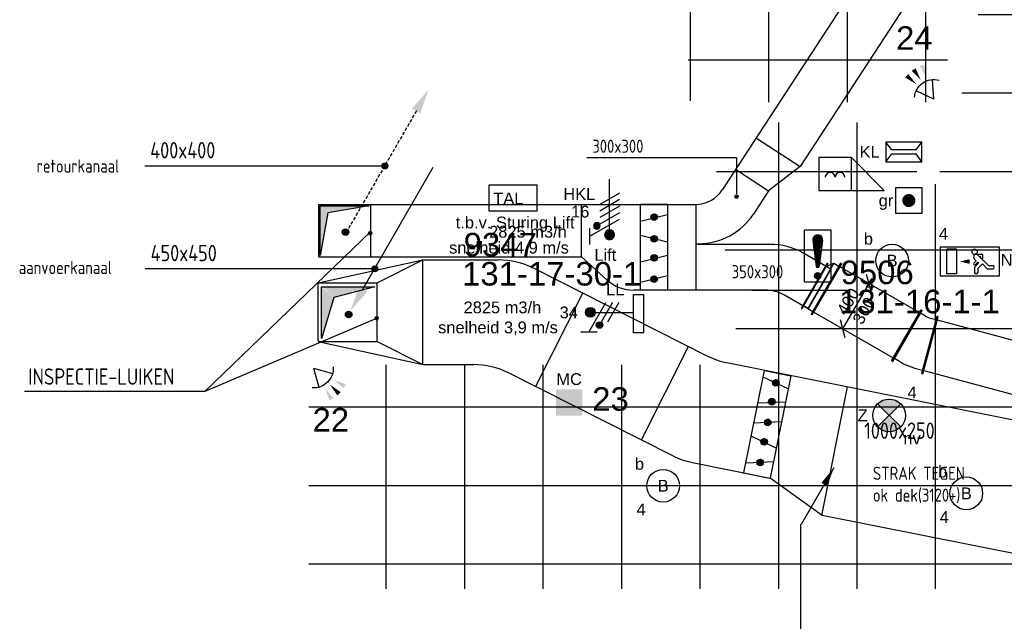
# Model space of a CAD drawing. Extents: x -132501 to 411300, y -42818 to 427495.
# Tile 54 of 256: x 4604 to 12132, y 17875 to 22473. Entities that reach past the tile are written whole.
import ezdxf
from ezdxf.enums import TextEntityAlignment as Align

# ---------------------------------------------------------------- set-up
doc = ezdxf.new("R2010")
doc.units = 0
doc.header["$LTSCALE"] = 50
doc.linetypes.add('DASHED', pattern=[0.75, 0.5, -0.25])
doc.layers.get('0').update_dxf_attribs({"linetype": 'CONTINUOUS'})
for name, color, linetype in [('45 Plafond 2D arcering', 7, 'CONTINUOUS'), ('54GA', 3, 'CONTINUOUS'), ('57LB', 6, 'CONTINUOUS'), ('brandmeldserienummers', 1, 'CONTINUOUS'), ('EL6221--', 3, 'CONTINUOUS'), ('EL6222--', 3, 'CONTINUOUS'), ('EL6311--', 3, 'CONTINUOUS'), ('EL6350--', 3, 'CONTINUOUS'), ('EL6441--', 3, 'CONTINUOUS'), ('EL6511--', 3, 'CONTINUOUS'), ('EL6521--', 3, 'CONTINUOUS'), ('EL6522--', 3, 'CONTINUOUS'), ('EM6131--', 1, 'CONTINUOUS'), ('WL524---', 90, 'CONTINUOUS'), ('WL570---_RETOUR', 112, 'CONTINUOUS'), ('WL570---_TOEVOER', 3, 'CONTINUOUS'), ('WM570---_RETOUR', 1, 'CONTINUOUS'), ('WM570---_RETOUR_PR', 1, 'CONTINUOUS'), ('WM570---_TOEVOER', 1, 'CONTINUOUS')]:
    doc.layers.add(name, color=color, linetype=linetype)
doc.styles.add('BURO-018', font='ARIAL.TTF', dxfattribs={"height": 63})
doc.styles.add('ISO18', font='iso', dxfattribs={"width": 0.9, "height": 100})
doc.styles.add('ISO25', font='ISO', dxfattribs={"width": 0.9, "height": 125})

# ---------------------------------------------------------------- blocks, each defined once
blk = doc.blocks.new('*X32')
at = {"color": 0}
for p, q in [((159.4, 200.26), (159.4, 201.95)), ((159.6, 198.67), (159.6, 202.13)), ((159.8, 197.35), (159.8, 202.22)), ((160, 197.25), (160, 202.25)), ((160.2, 197.35), (160.2, 202.22)), ((160.4, 198.67), (160.4, 202.13)), ((160.6, 200.26), (160.6, 201.95)), ((159.6, 195.7), (159.6, 196.3)), ((159.8, 195.54), (159.8, 196.46)), ((160, 195.5), (160, 196.5)), ((160.2, 195.54), (160.2, 196.46)), ((160.4, 195.7), (160.4, 196.3))]:
    blk.add_line(p, q, dxfattribs=at)
blk = doc.blocks.new('1116A7')
at = {"color": 0, "linetype": 'Continuous'}
for p, q in [((-2, -4), (-2, 4)), ((-2, 4), (2, 4)), ((2, 4), (2, -4)), ((-0.74, 2.41), (-0.25, -1.53)), ((0.74, 2.41), (0.25, -1.53)), ((2, -4), (-2, -4))]:
    blk.add_line(p, q, dxfattribs=at)
blk.add_circle((0, -3), 0.5, dxfattribs=at)
for centre, radius, start, end in [((0, 2.5), 0.75, 352.8192, 187.1808), ((0, -1.5), 0.25, 187.1808, 352.8192)]:
    blk.add_arc(centre, radius, start, end, dxfattribs=at)
blk.add_blockref('*X32', (-160, -199), dxfattribs=at)
at = {"color": 0, "linetype": 'Continuous', "style": 'BURO-018'}
blk.add_attdef('E_TEXT1', text='', height=1.8, dxfattribs=at).set_placement((0, 6.5), align=Align.MIDDLE)
at = {"color": 0, "linetype": 'Continuous', "style": 'BURO-018', "flags": 1}
blk.add_attdef('E_MATCODE', (0, 0), '', height=1.8, dxfattribs=at)
blk = doc.blocks.new('E00156')
at = {"color": 0, "linetype": 'Continuous'}
blk.add_solid([(-2, 1), (2, 1), (-2, 5), (2, 5)], dxfattribs=at)
at = {"color": 0, "linetype": 'Continuous', "style": 'BURO-018'}
blk.add_attdef('E_TEXT1', text='', height=1.8, dxfattribs=at).set_placement((0, 7.5), align=Align.MIDDLE)
at = {"color": 0, "linetype": 'Continuous', "style": 'BURO-018', "flags": 1}
blk.add_attdef('E_MATCODE', (0, 0), '', height=1.8, dxfattribs=at)
blk = doc.blocks.new('E00058')
at = {"color": 0, "linetype": 'Continuous'}
for q in [(-1.5, 3.6), (1.5, 3.6)]:
    blk.add_line((0, 1), q, dxfattribs=at)
blk.add_arc((0, 1), 3, 40.5288, 139.4712, dxfattribs=at)
for points in [[(-1.76, 6.21), (-1.08, 6.39), (-0.91, 4.38)], [(-0.35, 6.49), (0.35, 6.49), (0, 4.5)], [(1.08, 6.39), (1.76, 6.21), (0.91, 4.38)]]:
    blk.add_solid(points, dxfattribs=at)
at = {"color": 0, "linetype": 'Continuous', "style": 'BURO-018'}
blk.add_attdef('E_TEXT1', text='', height=1.8, dxfattribs=at).set_placement((0, 9), align=Align.MIDDLE)
at = {"color": 0, "linetype": 'Continuous', "style": 'BURO-018', "flags": 1}
blk.add_attdef('E_MATCODE', text='', height=1.8, dxfattribs=at).set_placement((0, 0), align=Align.MIDDLE)
blk = doc.blocks.new('111604')
at = {"color": 0, "linetype": 'Continuous'}
for p, q in [((-5, 6), (-5, 1)), ((0, 6), (-5, 6)), ((0, 1), (0, 6)), ((0, 6), (5, 1)), ((-5, 1), (5, 1))]:
    blk.add_line(p, q, dxfattribs=at)
for centre in [(-3.25, 3), (-1.75, 3)]:
    blk.add_arc(centre, 0.75, 0, 180, dxfattribs=at)
at = {"color": 0, "linetype": 'Continuous', "style": 'BURO-018'}
blk.add_attdef('E_TEXT1', text='', height=1.8, dxfattribs=at).set_placement((0, 8.5), align=Align.MIDDLE)
at = {"color": 0, "linetype": 'Continuous', "style": 'BURO-018', "flags": 1}
blk.add_attdef('E_MATCODE', text='', height=1.8, dxfattribs=at).set_placement((0, 0), align=Align.MIDDLE)
blk = doc.blocks.new('E00517')
at = {"color": 0, "linetype": 'ByBlock'}
for p, q in [((-1.5, 6.5), (-0.3, 5.6)), ((1.5, 6.5), (-1.5, 6.5)), ((-1.5, 6.5), (-1.5, 1)), ((0.3, 5.6), (1.5, 6.5)), ((1.5, 1), (1.5, 6.5)), ((-0.3, 5.6), (-0.3, 1.9)), ((0.3, 1.9), (0.3, 5.6)), ((-1.5, 1), (-0.3, 1.9)), ((0.3, 1.9), (1.5, 1)), ((-1.5, 1), (1.5, 1))]:
    blk.add_line(p, q, dxfattribs=at)
at = {"color": 0, "linetype": 'ByBlock', "style": 'BURO-018'}
blk.add_attdef('E_TEXT1', text='', height=1.8, dxfattribs=at).set_placement((0, 9), align=Align.MIDDLE)
at = {"color": 0, "linetype": 'Continuous', "style": 'BURO-018', "flags": 1}
blk.add_attdef('E_MATCODE', (0, 0), '', height=1.8, dxfattribs=at)
blk = doc.blocks.new('1115B3A')
at = {"color": 0, "linetype": 'Continuous'}
blk.add_circle((0, 0), 2.5, dxfattribs=at)
at = {"color": 0, "linetype": 'Continuous', "style": 'BURO-018'}
for tag, p in [('E_GKAST', (0, 8)), ('E_GROEP', (0, 5)), ('E_SGROEP', (4.5, 5)), ('E_ARMCODE', (0, 0)), ('E_SLET', (4.5, -1))]:
    blk.add_attdef(tag, text='', height=1.8, dxfattribs=at).set_placement(p, align=Align.MIDDLE)
blk = doc.blocks.new('1115C2G')
at = {"color": 0, "linetype": 'Continuous'}
for p, q in [((-4.5, 5.5), (4.5, 5.5)), ((-4.5, 1), (-4.5, 5.5)), ((-1.24, 4.31), (-1.24, 4.91)), ((-0.76, 4.11), (-0.76, 4.91)), ((2, 5.15), (3.5, 5.15)), ((2, 1.35), (2, 5.15)), ((3.5, 5.15), (3.5, 1.35)), ((4.5, 1), (4.5, 5.5)), ((-2.68, 4.35), (-3.52, 4.35)), ((-2.88, 3.87), (-3.52, 3.87)), ((-1.27, 2.26), (-2.88, 3.87)), ((-1.94, 3.61), (-2.68, 4.35)), ((-1.24, 4.31), (-1.94, 3.61)), ((-1.37, 3.5), (-0.76, 4.11)), ((-1.23, 3.35), (-1.37, 3.5)), ((-0.87, 3.71), (-1.23, 3.35)), ((-0.65, 3.49), (-1.01, 3.13)), ((-0.71, 2.83), (-1.01, 3.13)), ((-1.94, 2.93), (-2.04, 2.83)), ((-2.04, 2.83), (-2.04, 2.34)), ((-0.99, 2.14), (-1.84, 2.14)), ((-1.71, 2.7), (-1.72, 2.7)), ((-1.72, 2.7), (-1.72, 2.46)), ((-1.47, 2.46), (-1.72, 2.46)), ((4.5, 1), (-4.5, 1)), ((2, 1.35), (3.5, 1.35))]:
    blk.add_line(p, q, dxfattribs=at)
blk.add_lwpolyline([(1.5, 3.25, 0, 0.7, 0), (0, 3.25, 0.7, 0.7, 0)], format="xyseb", dxfattribs=at)
blk.add_circle((-0.76, 1.75), 0.4, dxfattribs=at)
for centre, radius, start, end in [((-1, 4.91), 0.24, 0, 180), ((-3.52, 4.11), 0.24, 90, 270), ((-0.76, 3.6), 0.16, 315, 135), ((-1.84, 2.34), 0.2, 180, 270), ((-0.99, 2.54), 0.4, 225, 45)]:
    blk.add_arc(centre, radius, start, end, dxfattribs=at)
at = {"color": 0, "linetype": 'Continuous', "style": 'BURO-018'}
for tag, p in [('E_GKAST', (0, 15.17)), ('E_GROEP', (0, 12.17)), ('E_SGROEP', (4.5, 12.17)), ('E_ARMCODE', (0, 8))]:
    blk.add_attdef(tag, text='', height=1.8, dxfattribs=at).set_placement(p, align=Align.MIDDLE)
blk = doc.blocks.new('E00018')
at = {"color": 0, "linetype": 'Continuous'}
for p, q in [((-1.77, -1.77), (1.77, 1.77)), ((1.77, -1.77), (-1.77, 1.77))]:
    blk.add_line(p, q, dxfattribs=at)
at = {"color": 0, "linetype": 'Continuous', "const_width": 2.5}
for points in [[(-0.88, 0.88, -0.198912), (0, 1.25, -0.198912), (0.88, 0.88, -1)], [(-0.88, -0.88, 0.198912), (0, -1.25, 0.198912), (0.88, -0.88, 1)]]:
    blk.add_lwpolyline(points, format="xyb", dxfattribs=at)
blk = doc.blocks.new('1115B3A-NO1')
at = {"color": 0, "linetype": 'Continuous'}
blk.add_circle((0, 0), 2.5, dxfattribs=at)
at = {"color": 0, "zscale": 50}
blk.add_blockref('E00018', (0, 0), dxfattribs=at)
at = {"color": 0, "linetype": 'Continuous', "style": 'BURO-018'}
for tag, p in [('E_GKAST', (0, 8)), ('E_GROEP', (0, 5)), ('E_SGROEP', (4.5, 5)), ('E_ARMCODE', (0, 0)), ('E_SLET', (4.5, -1))]:
    blk.add_attdef(tag, text='', height=1.8, dxfattribs=at).set_placement(p, align=Align.MIDDLE)
blk = doc.blocks.new('E00105')
at = {"color": 0, "linetype": 'Continuous'}
blk.add_line((0, 0), (5, 8.66), dxfattribs=at)
blk.add_lwpolyline([(5, 8.66, 0, 1, 0), (3.5, 6.06, 1, 1, 0)], format="xyseb", dxfattribs=at)
blk = doc.blocks.new('E00082')
at = {"color": 0, "linetype": 'Continuous'}
for p, q in [((-3, 10.98), (-3, 8.48)), ((-3, 9.73), (1.5, 7.13)), ((0, 9.5), (0, 1)), ((1.5, 6.13), (-1.5, 7.87)), ((1.5, 5.13), (-1.5, 6.87)), ((1.5, 4.13), (-1.5, 5.87)), ((1.5, 3.13), (-1.5, 4.87))]:
    blk.add_line(p, q, dxfattribs=at)
at = {"color": 0, "const_width": 0.75}
blk.add_lwpolyline([(-0.38, 9.5, 1), (0.38, 9.5, 1)], format="xyb", close=True, dxfattribs=at)
at = {"color": 0, "linetype": 'Continuous', "const_width": 0.5}
blk.add_lwpolyline([(-1.68, 8.12, 1), (-2.18, 8.12, 1)], format="xyb", close=True, dxfattribs=at)
at = {"color": 0, "linetype": 'Continuous'}
for centre, radius in [((0, 9.5), 0.75), ((-1.93, 8.12), 0.5)]:
    blk.add_circle(centre, radius, dxfattribs=at)
at = {"color": 0, "linetype": 'Continuous', "style": 'BURO-018'}
for tag, p in [('E_GKAST', (0, 16)), ('E_GROEP', (0, 13)), ('E_SGROEP', (4.5, 13))]:
    blk.add_attdef(tag, text='', height=1.8, dxfattribs=at).set_placement(p, align=Align.MIDDLE)
at = {"color": 0, "linetype": 'Continuous', "style": 'BURO-018', "flags": 1}
for tag, p in [('E_VERMCODE', (13, 13)), ('E_MATCODE', (0, 0))]:
    blk.add_attdef(tag, text='', height=1.8, dxfattribs=at).set_placement(p, align=Align.MIDDLE)
blk = doc.blocks.new('CIRC1MM')
at = {"color": 2, "linetype": 'Continuous'}
for p, q in [((-0.5, 0), (0.5, 0)), ((-0.49, 0.1), (0.49, 0.1)), ((-0.46, 0.2), (0.46, 0.2)), ((-0.4, 0.3), (0.4, 0.3)), ((-0.3, 0.4), (0.3, 0.4)), ((-0.49, -0.1), (0.49, -0.1)), ((-0.46, -0.2), (0.46, -0.2)), ((-0.4, -0.3), (0.4, -0.3)), ((-0.3, -0.4), (0.3, -0.4))]:
    blk.add_line(p, q, dxfattribs=at)
blk.add_circle((0, 0), 0.5, dxfattribs=at)
blk = doc.blocks.new('*U280')
at = {"color": 0, "ltscale": 10}
for p, q in [((34.6, 242.2, -2950), (29.7, 240.9, -2950)), ((29.7, 240.9, -2950), (146.2, -193.8, -2950)), ((34.6, 242.2, -2950), (151, -192.5, -2950)), ((-96.1, 225, -2950), (-91.1, 225, -2950)), ((-96.1, -225, -2950), (-96.1, 225, -2950)), ((-91.1, -225, -2950), (-91.1, 225, -2950)), ((-46.1, 200, -2950), (-91.1, 200, -2950)), ((-7.3, 205.1, -2950), (36.2, 216.8, -2950)), ((-96.1, -225, -2950), (-91.1, -225, -2950)), ((-46.1, -200, -2950), (-91.1, -200, -2950)), ((96.3, -181.3, -2950), (139.7, -169.6, -2950)), ((151, -192.5, -2950), (146.2, -193.8, -2950))]:
    blk.add_line(p, q, dxfattribs=at)
for radius in [150, 550]:
    blk.add_arc((-46.1, 350, -2950), radius, 270, 285, dxfattribs=at)
at = {"layer": 'WM570---_RETOUR_PR', "color": 1, "style": 'BURO-018'}
blk.add_attdef('POSNR', text='', height=90, dxfattribs=at).set_placement((0, 0), align=Align.MIDDLE)
blk = doc.blocks.new('*U287')
at = {"color": 0, "ltscale": 10}
blk.add_line((-0.5, 0), (0.5, 0), dxfattribs=at)
at = {"layer": 'WM570---_RETOUR_PR', "color": 1, "style": 'BURO-018'}
blk.add_attdef('POSNR', text='', height=90, dxfattribs=at).set_placement((0, 0), align=Align.MIDDLE)
blk = doc.blocks.new('*U288')
at = {"color": 0, "ltscale": 10}
for p, q in [((0, 225, -2950), (5, 225, -2950)), ((0, -225, -2950), (0, 225, -2950)), ((5, -225, -2950), (5, 225, -2950)), ((5, 200, -2950), (705.2, 200, -2950)), ((710.2, 225, -2950), (705.2, 225, -2950)), ((705.2, -225, -2950), (705.2, 225, -2950)), ((710.2, -225, -2950), (710.2, 225, -2950)), ((0, -225, -2950), (5, -225, -2950)), ((5, -200, -2950), (705.2, -200, -2950)), ((710.2, -225, -2950), (705.2, -225, -2950))]:
    blk.add_line(p, q, dxfattribs=at)
at = {"layer": 'WM570---_RETOUR_PR', "color": 1, "style": 'BURO-018'}
blk.add_attdef('POSNR', text='', height=90, dxfattribs=at).set_placement((0, 0), align=Align.MIDDLE)
blk = doc.blocks.new('*U289')
at = {"layer": 'WM570---_RETOUR', "color": 0, "ltscale": 10}
for p, q in [((118.3, 104.9), (81.7, 241.5)), ((-100, -173.2), (100, 173.2)), ((-81.7, -241.5), (-118.3, -104.9))]:
    blk.add_line(p, q, dxfattribs=at)
at = {"layer": 'WM570---_RETOUR', "color": 0, "style": 'BURO-018'}
for s, p in [('400', (-74.1, -78.3)), ('300', (47.1, -148.3)), ('300', (47.1, -148.3))]:
    blk.add_text(s, height=90, rotation=60, dxfattribs=at).set_placement(p)
blk = doc.blocks.new('*U290')
at = {"color": 0, "ltscale": 10}
blk.add_line((-0.5, 0), (0.5, 0), dxfattribs=at)
at = {"layer": 'WM570---_RETOUR_PR', "color": 1, "style": 'BURO-018'}
blk.add_attdef('POSNR', text='', height=90, dxfattribs=at).set_placement((0, 0), align=Align.MIDDLE)
blk = doc.blocks.new('*U291')
at = {"color": 0, "ltscale": 10}
for p, q in [((-50, 225, -2950), (-45, 225, -2950)), ((-50, -225, -2950), (-50, 225, -2950)), ((-45, -225, -2950), (-45, 225, -2950)), ((0, 200, -2950), (-45, 200, -2950)), ((0, -200, -2950), (0, 200, -2950)), ((0, 200, -2950), (38.3, 200, -2950)), ((43.3, 225, -2950), (38.3, 225, -2950)), ((38.3, -175, -2950), (38.3, 225, -2950)), ((43.3, -175, -2950), (43.3, 225, -2950)), ((38.3, -150, -2950), (0, -200, -2950)), ((-50, -225, -2950), (-45, -225, -2950)), ((0, -200, -2950), (-45, -200, -2950)), ((43.3, -175, -2950), (38.3, -175, -2950))]:
    blk.add_line(p, q, dxfattribs=at)
at = {"layer": 'WM570---_RETOUR_PR', "color": 1, "style": 'BURO-018'}
blk.add_attdef('POSNR', text='', height=90, dxfattribs=at).set_placement((0, 0), align=Align.MIDDLE)
blk = doc.blocks.new('*U1488')
at = {"color": 0, "ltscale": 10}
for p, q in [((0, 225, -2950), (5, 225, -2950)), ((0, -225, -2950), (0, 225, -2950)), ((5, -225, -2950), (5, 225, -2950)), ((5, 200, -2950), (2245.1, 200, -2950)), ((2250.1, 225, -2950), (2245.1, 225, -2950)), ((2245.1, -225, -2950), (2245.1, 225, -2950)), ((2250.1, -225, -2950), (2250.1, 225, -2950)), ((0, -225, -2950), (5, -225, -2950)), ((5, -200, -2950), (2245.1, -200, -2950)), ((2250.1, -225, -2950), (2245.1, -225, -2950))]:
    blk.add_line(p, q, dxfattribs=at)
at = {"layer": 'WM570---_RETOUR_PR', "color": 1, "style": 'BURO-018'}
blk.add_attdef('POSNR', text='', height=90, dxfattribs=at).set_placement((0, 0), align=Align.MIDDLE)
blk = doc.blocks.new('E00078')
at = {"color": 0, "linetype": 'Continuous'}
for p, q in [((-3, 6.48), (-3, 8.98)), ((-3, 7.73), (1.5, 5.13)), ((0, 7.5), (0, 1)), ((1.5, 4.13), (-1.5, 5.87)), ((1.5, 3.13), (-1.5, 4.87))]:
    blk.add_line(p, q, dxfattribs=at)
at = {"color": 0, "const_width": 0.75}
blk.add_lwpolyline([(-0.38, 7.5, 1), (0.38, 7.5, 1)], format="xyb", close=True, dxfattribs=at)
at = {"color": 0, "linetype": 'Continuous', "const_width": 0.5}
blk.add_lwpolyline([(-2.18, 6.12, 1), (-1.68, 6.12, 1)], format="xyb", close=True, dxfattribs=at)
at = {"color": 0, "linetype": 'Continuous'}
for centre, radius in [((0, 7.5), 0.75), ((-1.93, 6.12), 0.5)]:
    blk.add_circle(centre, radius, dxfattribs=at)
at = {"color": 0, "linetype": 'Continuous', "style": 'BURO-018'}
for tag, p in [('E_GKAST', (0, 14)), ('E_GROEP', (0, 11)), ('E_SGROEP', (4.5, 11))]:
    blk.add_attdef(tag, text='', height=1.8, dxfattribs=at).set_placement(p, align=Align.MIDDLE)
at = {"color": 0, "linetype": 'Continuous', "style": 'BURO-018', "flags": 1}
for tag, p in [('E_VERMCODE', (13, 11)), ('E_MATCODE', (0, 0))]:
    blk.add_attdef(tag, text='', height=1.8, dxfattribs=at).set_placement(p, align=Align.MIDDLE)
blk = doc.blocks.new('GAFGHYHY')
at = {"layer": '45 Plafond 2D arcering', "linetype": 'Continuous'}
h = blk.add_hatch(dxfattribs=at)
h.set_pattern_fill('RASTER_600_0002', color=8, style=0, pattern_type=2)
h.set_pattern_definition([(0, (329606.6, 263113), (0, 600), []), (90, (329606.6, 263113), (-600, 0), [])])
h.paths.add_polyline_path([(314958.4, 262579.2), (311651.4, 262579.2), (311651.4, 260865.8), (318334.4, 260865.8), (318334.4, 255497.5), (322319.4, 254963.9), (325862.9, 254725.7), (325862.9, 257249.3), (333290.9, 257249.3), (333290.9, 254942.5), (336798.3, 255489.7), (340391.3, 256042.1), (347581.1, 257147.4), (347540, 258187), (344346.2, 258187), (344274, 258060.1, -0.292774), (338835.2, 268361), (333245.8, 267502.2), (329585.4, 267292.1), (328865.2, 267293.5, 0.013134), (328865.7, 267533.5), (329496.9, 267532.3), (329497.1, 270676.8), (328743.1, 270676.8), (328743.1, 270841.8), (329497.1, 270841.8), (329497.1, 272301.8), (326028.6, 272301.8), (326028.6, 270841.8), (326783.1, 270841.8), (326783.1, 270676.8), (326008.6, 270676.8), (315530.3, 270676.8, -0.063565), (316101.1, 268525.1), (316090.1, 268527.3, -0.003567), (316103.7, 268406.4), (316579.8, 268479.9), (316533, 268710.4), (316694, 268745.3, -0.13568), (316434, 263929), (316278, 263981), (316414.8, 264432), (314732.6, 264432, 0.018168)], flags=0)
h.paths.add_polyline_path([(325877.2, 261732.8, -51.816741), (326135.7, 261974.1), (326121.5, 261988.2), (325864.1, 261748)], flags=0)
h.paths.add_polyline_path([(329466.1, 263438.9, -1), (335716.1, 263438.9, -1)], flags=0)
h.paths.add_polyline_path([(339101.7, 258177.8, -1), (333851.7, 258177.8, -1)], flags=0)
h = blk.add_hatch(dxfattribs=at)
h.set_pattern_fill('RASTER_600_0002', color=8, style=0, pattern_type=2)
h.set_pattern_definition([(0, (315732.1, 266366), (0, 600), []), (90, (315732.1, 266366), (-600, 0), [])])
h.paths.add_polyline_path([(315143.9, 268713.3, -0.002659), (314552.1, 268866.3), (314552.1, 266387.8), (314552.3, 264596.6), (314719.1, 264596.6), (314720, 264586), (315148.4, 264586), (316456.7, 264586, 0.106261), (316609.6, 268317.5), (316107.7, 268240.1), (315988.1, 268226.5, 0.007898), (315945.4, 268555.6, -0.003618)], flags=0)
blk = doc.blocks.new('E00124')
at = {"color": 0, "linetype": 'Continuous'}
for p, q in [((-2, 5), (2, 5)), ((-2, 1), (-2, 5)), ((2, 5), (2, 1)), ((2, 1), (-2, 1))]:
    blk.add_line(p, q, dxfattribs=at)
at = {"color": 0, "linetype": 'Continuous', "const_width": 1}
blk.add_lwpolyline([(-0.5, 3, 1), (0.5, 3, 1)], format="xyb", close=True, dxfattribs=at)
at = {"color": 0, "linetype": 'Continuous', "style": 'BURO-018'}
blk.add_attdef('E_TEXT1', text='', height=1.8, dxfattribs=at).set_placement((0, 7.5), align=Align.MIDDLE)
at = {"color": 0, "linetype": 'Continuous', "style": 'BURO-018', "flags": 1}
blk.add_attdef('E_MATCODE', (0, 0), '', height=1.8, dxfattribs=at)

msp = doc.modelspace()

# ---------------------------------------------------------------- linework, layer by layer
at = {"layer": '57LB', "color": 2, "linetype": 'DASHED'}
msp.add_line((7636.8417, 21775.656), (7097.7792, 20841.9724), dxfattribs=at)
at = {"layer": '57LB', "color": 1, "linetype": 'Continuous'}
for p, q in [((10236.832, 21567.4547), (10569.9887, 21350.047)), ((8940.1184, 21420.8582), (10085.1568, 21420.8582)), ((10085.1568, 21420.8582), (10085.1568, 21142.6912)), ((5559.6423, 21357.0185), (7395.1412, 21357.0185)), ((10076.3398, 21330.2255), (10329.7369, 21164.8665)), ((6901.9799, 20670.5229), (6901.9799, 21048.9907)), ((6901.9799, 21048.9907), (7276.2379, 21048.9907)), ((7276.2379, 21048.9907), (6958.8133, 20996.5778)), ((8899.7061, 20661.0343), (8899.7061, 21061.0343)), ((9351.5661, 20405.7605), (9351.5661, 21062.3844)), ((9351.5661, 21062.3844), (9556.5661, 21062.3844)), ((9556.5661, 21062.3844), (9556.5661, 20405.7605)), ((9774.4097, 21062.5025), (9774.4097, 20405.7605)), ((6958.8133, 20996.5778), (6901.559, 20670.5229)), ((9556.5661, 20982.2856), (9351.5661, 20931.0356)), ((6022.4746, 19633.7774), (7290.9988, 20855.4147)), ((9556.5661, 20772.5326), (9351.5661, 20823.7826)), ((7685.7023, 19837.2811), (7685.7023, 20637.2811)), ((9556.5661, 20670.0326), (9351.5661, 20618.7826)), ((5562.6162, 20571.4075), (7316.945, 20571.4075)), ((10806.5559, 20567.4081), (10633.217, 20263.3462)), ((9556.5661, 20516.2826), (9351.5661, 20465.0326)), ((6910.6035, 20039.5021), (6910.6035, 20432.0488)), ((6910.6035, 20432.0488), (7318.0193, 20432.0488)), ((7318.0193, 20432.0488), (7005.7663, 20348.7813)), ((7005.7663, 20348.7813), (6910.6035, 20033.5545)), ((8906.0489, 20381.4935), (8546.83, 19670.0083)), ((6022.4746, 19633.7774), (7333.2829, 20192.2402)), ((9717.9068, 19977.0515), (9358.6879, 19265.5663)), ((10141.6099, 19009.982), (10298.0543, 19792.2041)), ((10478.9714, 19651.4908), (10288.0033, 19741.9494)), ((10298.0543, 19792.2041), (10499.0733, 19752.0003)), ((10499.0733, 19752.0003), (10342.6607, 18969.9373)), ((10737.9333, 18683.4319), (10934.0103, 19667.8683)), ((4641.1927, 19633.7774), (6022.4746, 19633.7774)), ((10458.8695, 19550.9813), (10247.7995, 19540.9303)), ((10428.7167, 19400.217), (10217.6467, 19390.1661)), ((10388.5129, 19199.198), (10197.5448, 19289.6565)), ((10372.2137, 19093.9117), (10161.1438, 19083.8607)), ((10336.8282, 18967.5391), (10135.8091, 19007.7429))]:
    msp.add_line(p, q, dxfattribs=at)
at = {"layer": '57LB', "color": 2, "linetype": 'Continuous'}
msp.add_line((7226.5468, 20412.1315), (7765.6093, 21345.8152), dxfattribs=at)
at = {"layer": '57LB', "linetype": 'Continuous'}
msp.add_line((9774.4097, 20761.0343), (9795.4491, 20761.0343), dxfattribs=at)
at = {"layer": '57LB', "color": 2, "linetype": 'Continuous'}
for points in [[(7602.2085, 21793.251), (7667.1604, 21755.751), (7728.4345, 21936.8808)], [(7261.18, 20394.5365), (7196.2281, 20432.0365), (7134.9541, 20250.9068)]]:
    msp.add_solid(points, dxfattribs=at)
at = {"layer": '57LB', "color": 1, "linetype": 'Continuous'}
for points in [[(6901.9799, 20672.4174), (6901.559, 21048.9907), (6959.6552, 20997.4197)], [(6902.6114, 21048.9907), (7273.712, 21048.5697), (6959.2343, 20998.4722)], [(6910.6035, 20030.5806), (6910.6035, 20432.0488), (7005.7663, 20351.7552)], [(6919.525, 20432.0488), (7309.0978, 20432.0488), (7005.7663, 20351.7552)]]:
    msp.add_solid(points, dxfattribs=at)
at = {"layer": 'EL6350--'}
msp.add_lwpolyline([(9295.9139, 20371.6582), (9373.3381, 20371.6582), (9373.3381, 20080.3748), (9295.9139, 20080.3748)], close=True, dxfattribs=at)
at = {"layer": 'EL6441--'}
msp.add_line((10577.0062, 16201.4341), (10577.0062, 18618.419), dxfattribs=at)
at = {"layer": 'EL6522--'}
msp.add_lwpolyline([(8192.6516, 21211.4672), (8556.6394, 21211.4672), (8556.6394, 21008.8753), (8192.6516, 21008.8753)], close=True, dxfattribs=at)
at = {"layer": 'WL570---_RETOUR'}
for p, q in [((11389.4079, 23337.6605), (9977.7379, 21174.4094)), ((11724.3917, 23119.0606), (10569.9887, 21350.047)), ((10569.9887, 21350.047), (10329.7369, 21164.8665)), ((10329.7369, 21164.8665), (10214.1787, 20987.7845)), ((6889.7866, 21061.0343), (9768.3731, 21061.0343)), ((6889.7866, 20661.0343), (6889.7866, 21059.5287)), ((7289.7866, 20661.0343), (7289.7866, 21059.5287)), ((10343.6485, 20755.7605), (9790.8135, 20755.7605)), ((6889.7866, 20661.0343), (8899.7061, 20661.0343)), ((8899.7061, 20661.0343), (9094.1341, 20483.9607)), ((10806.5559, 20567.4081), (10591.2754, 20690.1346)), ((10303.8956, 20405.7605), (9296.1362, 20405.7605)), ((10201.4236, 20405.7605), (10928.9392, 20405.7605)), ((10633.217, 20263.3462), (10452.4718, 20366.385))]:
    msp.add_line(p, q, dxfattribs=at)
for centre, radius, start, end in [((9768.3731, 21311.0343), 250, 270, 326.87279044), ((9795.4491, 21261.0343), 500, 270, 326.87279044), ((10343.6485, 20255.7605), 500, 60.31351239, 90), ((9296.1362, 20705.7605), 300, 227.67457948, 270), ((10303.8956, 20105.7605), 300, 60.31351239, 90)]:
    msp.add_arc(centre, radius, start, end, dxfattribs=at)
at = {"layer": 'WL570---_TOEVOER'}
for p, q in [((6886.8128, 20461.7872), (7686.7753, 20637.2436)), ((7335.8624, 20461.7872), (7686.7753, 20637.2436)), ((7685.7023, 20637.2811), (8263.1475, 20637.2811)), ((8533.5672, 20572.8866), (9857.0035, 19904.7021)), ((6885.7023, 20018.6853), (6885.7023, 20462.2811)), ((6885.7023, 20462.2811), (7335.7023, 20462.2811)), ((7335.7023, 20012.2811), (7335.7023, 20462.2811)), ((6885.7023, 20012.2811), (7335.7023, 20012.2811)), ((6886.8128, 20012.7376), (7686.7753, 19837.2811)), ((7335.8624, 20012.7376), (7686.7753, 19837.2811)), ((7685.7023, 19837.2811), (8072.645, 19837.2811)), ((10010.2193, 19851.8662), (14436.4547, 18970.2621)), ((8343.0647, 19772.8866), (9593.7865, 19141.4146)), ((9747.0022, 19088.5787), (10342.6607, 18969.9373)), ((10342.4128, 18971.8942), (10738.6704, 18687.1327)), ((10738.6704, 18687.1327), (14062.1167, 18025.1788))]:
    msp.add_line(p, q, dxfattribs=at)
for centre, start, end in [((8263.1475, 20037.2811), 63.21142936, 90), ((10127.4232, 20440.3076), 243.21142936, 258.73541798), ((8072.645, 19237.2811), 63.21142936, 90), ((9864.2062, 19677.0201), 243.21142936, 258.73541798)]:
    msp.add_arc(centre, 600, start, end, dxfattribs=at)

# ---------------------------------------------------------------- block references
at = {"layer": '57LB', "linetype": 'Continuous'}
for p, xscale, yscale, zscale in [((7395.5724, 21354.329), 45, 45, 45), ((10085.1568, 21121.7489), 25, 25, 25), ((7095.3145, 20849.9036), 50, 50, 50), ((7283.9514, 20841.4531), 25, 25, 25), ((7318.3468, 20568.718), 45, 45, 45), ((7333.2829, 20192.2402), 25, 25, 25)]:
    msp.add_blockref('CIRC1MM', p, dxfattribs=dict(at, xscale=xscale, yscale=yscale, zscale=zscale))
at = {"layer": '57LB', "color": 1, "linetype": 'Continuous', "yscale": 50, "zscale": 50}
for p, xscale, rotation in [((9454.4629, 20964.5389), 49.99999999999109, 225.0000000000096), ((9455.1483, 20798.678), 49.99999999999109, 225.0000000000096), ((9454.4629, 20652.2859), 49.99999999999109, 225.0000000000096), ((9453.7054, 20490.4841), 49.99999999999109, 225.0000000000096), ((10384.6506, 19697.0182), 50.00000000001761, 213.690067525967), ((10355.2687, 19553.6033), 50.00000000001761, 213.690067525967), ((10322.7939, 19395.0922), 50.00000000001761, 213.690067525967), ((10296.42, 19247.1654), 50.00000000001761, 213.690067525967), ((10266.291, 19088.7868), 50.00000000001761, 213.690067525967)]:
    msp.add_blockref('CIRC1MM', p, dxfattribs=dict(at, xscale=xscale, rotation=rotation))
at = {"layer": '57LB', "linetype": 'Continuous', "xscale": 50, "yscale": 50, "zscale": 50, "rotation": 180}
msp.add_blockref('CIRC1MM', (7119.1221, 20219.9076), dxfattribs=at)
at = {"layer": 'EL6221--'}
ref = msp.add_blockref('E00082', (9113.5834, 21304.0222), dxfattribs=dict(at, xscale=-50, yscale=50, zscale=50, rotation=180))
ref.add_attrib('E_GROEP', '16', dxfattribs={"layer": '0', "color": 1, "linetype": 'Continuous', "height": 90, "style": 'BURO-018'}).set_placement((8889.569, 21006.1046), align=Align.MIDDLE)
ref.add_attrib('E_GKAST', 'HKL', dxfattribs={"layer": '0', "color": 1, "linetype": 'Continuous', "height": 90, "style": 'BURO-018'}).set_placement((8882.3081, 21140.2488), align=Align.MIDDLE)
at = {"layer": 'EL6222--'}
ref = msp.add_blockref('E00078', (9342.2595, 20235.8299), dxfattribs=dict(at, xscale=50, yscale=50, zscale=50, rotation=90))
ref.add_attrib('E_GROEP', '34', dxfattribs={"layer": '0', "color": 1, "linetype": 'Continuous', "height": 90, "style": 'BURO-018'}).set_placement((8802.0505, 20235.8299), align=Align.MIDDLE)
at = {"layer": 'EL6311--'}
ref = msp.add_blockref('1115B3A', (11274.1582, 20631.3788), dxfattribs=dict(at, xscale=50.00000000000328, yscale=50.00000000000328, zscale=50, rotation=181.9948371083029))
ref.add_attrib('E_ARMCODE', 'B', dxfattribs={"layer": '0', "color": 1, "linetype": 'Continuous', "height": 90, "style": 'BURO-018'}).set_placement((11274.1582, 20631.3788), align=Align.MIDDLE)
ref.add_attrib('E_SLET', 'b', dxfattribs={"layer": '0', "color": 1, "linetype": 'Continuous', "height": 90, "style": 'BURO-018'}).set_placement((11093.1726, 20800.1811), align=Align.MIDDLE)
ref.add_attrib('E_GROEP', '4', dxfattribs={"layer": '0', "color": 1, "linetype": 'Continuous', "height": 90, "style": 'BURO-018'}).set_placement((11105.3559, 20450.3932), align=Align.MIDDLE)
ref = msp.add_blockref('1115B3A', (9523.6758, 18911.0014), dxfattribs=dict(at, xscale=50.00000000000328, yscale=50.00000000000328, zscale=50, rotation=181.9948371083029))
ref.add_attrib('E_ARMCODE', 'B', dxfattribs={"layer": '0', "color": 1, "linetype": 'Continuous', "height": 90, "style": 'BURO-018'}).set_placement((9523.6758, 18911.0014), align=Align.MIDDLE)
ref.add_attrib('E_SLET', 'b', dxfattribs={"layer": '0', "color": 1, "linetype": 'Continuous', "height": 90, "style": 'BURO-018'}).set_placement((9342.6902, 19079.8037), align=Align.MIDDLE)
ref.add_attrib('E_GROEP', '4', dxfattribs={"layer": '0', "color": 1, "linetype": 'Continuous', "height": 90, "style": 'BURO-018'}).set_placement((9354.8735, 18730.0158), align=Align.MIDDLE)
ref = msp.add_blockref('1115B3A', (11841.5455, 18853.0104), dxfattribs=dict(at, xscale=50.00000000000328, yscale=50.00000000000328, zscale=50, rotation=181.9948371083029))
ref.add_attrib('E_ARMCODE', 'B', dxfattribs={"layer": '0', "color": 1, "linetype": 'Continuous', "height": 90, "style": 'BURO-018'}).set_placement((11841.5455, 18853.0104), align=Align.MIDDLE)
ref.add_attrib('E_SLET', 'b', dxfattribs={"layer": '0', "color": 1, "linetype": 'Continuous', "height": 90, "style": 'BURO-018'}).set_placement((11660.5599, 19021.8127), align=Align.MIDDLE)
ref.add_attrib('E_GROEP', '4', dxfattribs={"layer": '0', "color": 1, "linetype": 'Continuous', "height": 90, "style": 'BURO-018'}).set_placement((11672.7432, 18672.0248), align=Align.MIDDLE)
at = {"layer": 'EL6350--'}
ref = msp.add_blockref('1115C2G', (11867.1031, 20787.0604), dxfattribs=dict(at, xscale=50, yscale=50, zscale=50, rotation=180))
ref.add_attrib('E_ARMCODE', 'NV', dxfattribs={"layer": '0', "color": 1, "linetype": 'Continuous', "height": 90, "style": 'BURO-018'}).set_placement((12192.1031, 20637.0604), align=Align.MIDDLE)
ref.add_attrib('E_GROEP', '4', dxfattribs={"layer": '0', "color": 1, "linetype": 'Continuous', "height": 90, "style": 'BURO-018'}).set_placement((11666.6369, 20836.2567), align=Align.MIDDLE)
ref = msp.add_blockref('1115B3A-NO1', (11251.8113, 19448.79), dxfattribs=dict(at, xscale=50, yscale=50, zscale=50))
ref.add_attrib('E_ARMCODE', 'Z', dxfattribs={"layer": '0', "color": 1, "linetype": 'Continuous', "height": 90, "style": 'BURO-018'}).set_placement((11049.0329, 19448.79), align=Align.MIDDLE)
ref.add_attrib('E_SLET', 'nv', dxfattribs={"layer": '0', "color": 1, "linetype": 'Continuous', "height": 90, "style": 'BURO-018'}).set_placement((11426.8113, 19273.79), align=Align.MIDDLE)
ref.add_attrib('E_GROEP', '4', dxfattribs={"layer": '0', "color": 1, "linetype": 'Continuous', "height": 90, "style": 'BURO-018'}).set_placement((11426.8113, 19623.79), align=Align.MIDDLE)
at = {"layer": 'EL6511--', "xscale": 50, "yscale": 50, "zscale": 50}
msp.add_blockref('1116A7', (10705.1958, 20666.2021), dxfattribs=at)
at = {"layer": 'EL6521--', "zscale": 50}
for p, xscale, yscale, rotation in [((11621.7661, 21823.8891), -50.00000000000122, 49.99999999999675, 34.34349542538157), ((6816.1148, 19844.0613), -50.00000000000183, 50, 224.8758481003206)]:
    msp.add_blockref('E00058', p, dxfattribs=dict(at, xscale=xscale, yscale=yscale, rotation=rotation))
at = {"layer": 'EL6522--'}
ref = msp.add_blockref('E00517', (11552.458, 21462.4906), dxfattribs=dict(at, xscale=50, yscale=50, zscale=50, rotation=90))
ref.add_attrib('E_TEXT1', 'KL', dxfattribs={"layer": '0', "color": 1, "linetype": 'ByBlock', "height": 90, "style": 'BURO-018'}).set_placement((11102.458, 21462.4906), align=Align.MIDDLE)
at = {"layer": 'EL6522--', "xscale": 50, "yscale": 50, "zscale": 50}
msp.add_blockref('111604', (10963.1368, 21118.6443), dxfattribs=at)
at = {"layer": 'EL6522--'}
ref = msp.add_blockref('E00124', (11402.3223, 20940.8398), dxfattribs=dict(at, xscale=49.99999999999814, yscale=50, zscale=50, rotation=0.1824445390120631))
ref.add_attrib('E_MATCODE', 'gr', dxfattribs={"layer": '0', "color": 1, "linetype": 'Continuous', "height": 90, "style": 'BURO-018'}).set_placement((11283.2381, 21046.1586), align=Align.RIGHT)
ref = msp.add_blockref('E00156', (8804.6108, 19396.8138), dxfattribs=dict(at, xscale=50, yscale=50, zscale=50))
ref.add_attrib('E_MATCODE', 'MC', dxfattribs={"layer": '0', "color": 1, "linetype": 'Continuous', "height": 90, "style": 'BURO-018'}).set_placement((8804.6108, 19681.0081), align=Align.CENTER)
at = {"layer": 'EM6131--', "xscale": 50, "yscale": 50, "zscale": 50}
msp.add_blockref('E00105', (10580.7907, 18618.1342), dxfattribs=at)
at = {"layer": 'WL524---'}
msp.add_blockref('GAFGHYHY', (-304837.0445, -242743.8149), dxfattribs=at)
at = {"layer": 'WL570---_RETOUR'}
for name, p, rotation in [('*U291', (10728.8869, 20439.0513, 2950), 150.0000000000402), ('*U288', (10772.1882, 20414.0513, 2950), 329.9999999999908), ('*U290', (10728.8869, 20439.0513, 2950), 149.9999999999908), ('*U280', (11470.4183, 20010.9279, 2950), 329.9999999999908), ('*U1488', (11563.2229, 19986.061, 2950), 344.9999999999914), ('*U287', (11218.6945, 20156.2607, 2950), 329.9999999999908)]:
    msp.add_blockref(name, p, dxfattribs=dict(at, rotation=rotation))
at = {"layer": 'WM570---_RETOUR'}
msp.add_blockref('*U289', (10997.6747, 20283.8665, 2950), dxfattribs=at)

# ---------------------------------------------------------------- texts
at = {"layer": '54GA', "color": 2, "linetype": 'Continuous', "style": 'ISO25', "width": 0.9}
for s, height, p in [('1000x250', 125, (11060.9258, 19269.4219)), ('STRAK TEGEN', 100, (11127.3541, 18956.1026)), ('ok dek(3120+)', 100, (11127.3541, 18789.436))]:
    msp.add_text(s, height=height, dxfattribs=at).set_placement(p)
at = {"layer": '57LB', "color": 2, "linetype": 'Continuous', "style": 'ISO25', "width": 0.9}
for s, height, p in [('400x400', 125, (5601.776, 21412.5871)), ('300x300', 100, (8982.4025, 21455.7622)), ('450x450', 125, (5604.7498, 20626.9761)), ('350x300', 100, (10047.9932, 20496.7379)), ('INSPECTIE-LUIKEN', 125, (4669.3821, 19682.6429))]:
    msp.add_text(s, height=height, dxfattribs=at).set_placement(p)
at = {"layer": '57LB', "color": 1, "linetype": 'Continuous', "style": 'ISO18', "width": 0.9}
for s, p in [('retourkanaal', (4732.5734, 21304.3759)), ('aanvoerkanaal', (4596.4748, 20528.6023))]:
    msp.add_text(s, height=100, dxfattribs=at).set_placement(p)
at = {"layer": 'brandmeldserienummers', "color": 1, "style": 'BURO-018'}
for s, p in [('24', (11304.3498, 22242.6354)), ('9347', (7998.3284, 20663.8047)), ('9506', (10880.3871, 20451.6048)), ('131-17-30-1', (7986.2721, 20441.0827)), ('131-16-1-1', (10868.3309, 20228.8828)), ('23', (8981.2044, 19483.9487)), ('22', (6843.083, 19324.7649))]:
    msp.add_text(s, height=180, dxfattribs=at).set_placement(p)
at = {"layer": 'EL6222--', "color": 1, "style": 'BURO-018'}
for s, p in [('Lift', (8997.969, 20629.9596)), ('LL', (9087.4204, 20366.2534))]:
    msp.add_text(s, height=90, dxfattribs=at).set_placement(p)
at = {"layer": 'EL6522--', "color": 1, "style": 'BURO-018'}
for s, p in [('TAL', (8224.3804, 21061.3808)), ('t.b.v. Sturing Lift', (7937.9391, 20877.7682))]:
    msp.add_text(s, height=90, dxfattribs=at).set_placement(p)
at = {"layer": 'WM570---_TOEVOER', "style": 'BURO-018'}
for s, p in [('2825 m3/h', (8193.0045, 20807.2616)), ('snelheid 4,9 m/s', (7887.1392, 20685.7561)), ('2825 m3/h', (7997.603, 20229.0863)), ('snelheid 3,9 m/s', (7802.9996, 20076.1517))]:
    msp.add_text(s, height=90, dxfattribs=at).set_placement(p)

doc.saveas('drawing.dxf')
